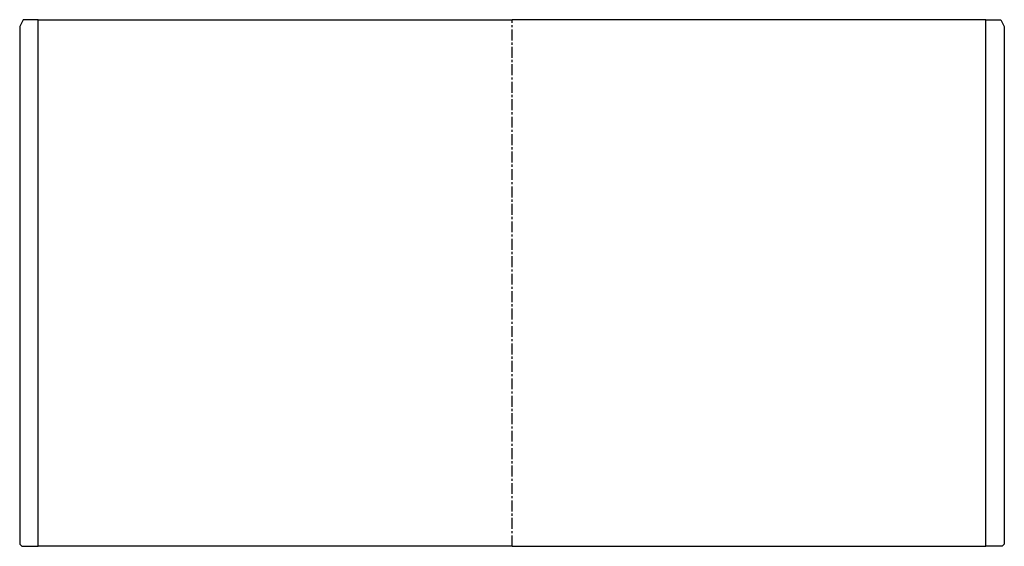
# Model space of a CAD drawing. Header units: millimetres. Extents: x -215 to 215, y -30 to 200.
import ezdxf

# ---------------------------------------------------------------- set-up
doc = ezdxf.new("R2010")
doc.units = ezdxf.units.MM
doc.header["$LTSCALE"] = 0.15
doc.header["$MEASUREMENT"] = 0
doc.linetypes.add('CENTER', pattern=[50.8, 31.75, -6.35, 6.35, -6.35])
doc.layers.get('0').update_dxf_attribs({"linetype": 'CONTINUOUS'})
doc.layers.add('CENTER', color=1, linetype='CENTER')

msp = doc.modelspace()

# ---------------------------------------------------------------- linework, layer by layer
for p, q in [((-213.5, 200), (-215, 197)), ((-207, 200), (-213.5, 200)), ((-207, -30), (-207, 200)), ((-207, 200), (0, 200)), ((207, 200), (0, 200)), ((207, -30), (207, 200)), ((207, 200), (213.5, 200)), ((213.5, 200), (215, 197)), ((-215, 197), (-215, -29)), ((215, 197), (215, -29)), ((-214, -30), (-215, -29)), ((-214, -30), (-207, -30)), ((0, -30), (-207, -30)), ((0, -30), (207, -30)), ((214, -30), (207, -30)), ((214, -30), (215, -29))]:
    msp.add_line(p, q)
at = {"layer": 'CENTER'}
msp.add_line((0, -30), (0, 200), dxfattribs=at)

doc.saveas('drawing.dxf')
